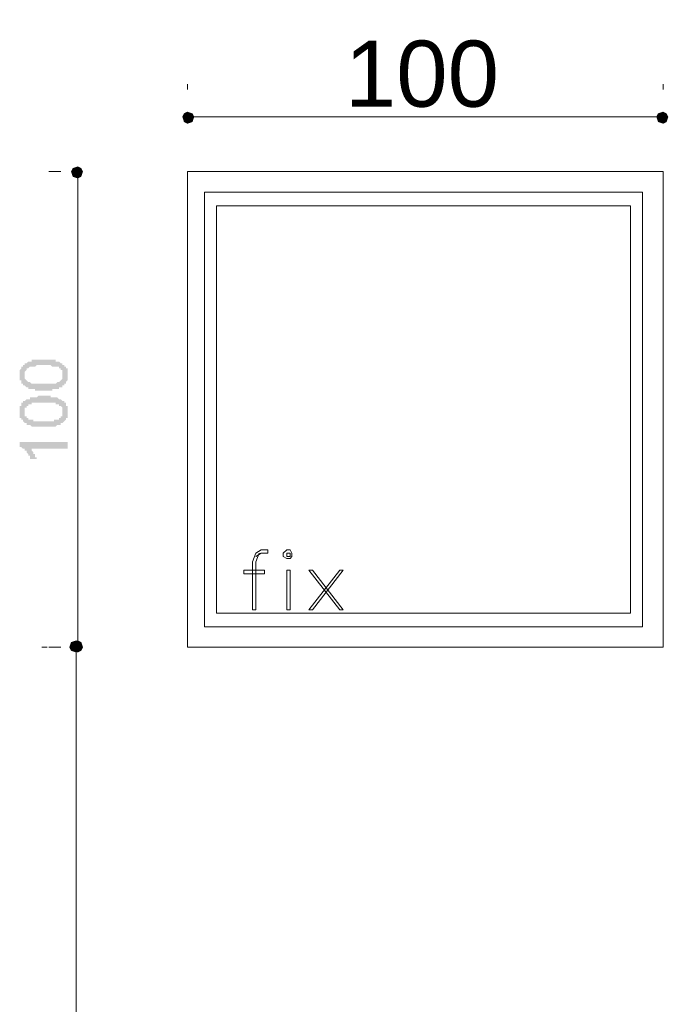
# Model space of a CAD drawing. Header units: metres. Extents: x 5.7 to 89.8, y 4 to 63.5.
# Tile 29 of 59: x 26.7 to 30.4, y 41 to 46.6. Entities that reach past the tile are written whole.
import ezdxf

# ---------------------------------------------------------------- set-up
doc = ezdxf.new("R2010")
doc.units = ezdxf.units.M
doc.header["$MEASUREMENT"] = 0
for name, color, linetype in [('PDF8_dim', 7, 'Continuous'), ('PDF8_Text', 7, 'Continuous'), ('PDF8_textt', 7, 'Continuous'), ('PDF8_WIN', 7, 'Continuous')]:
    doc.layers.add(name, color=color, linetype=linetype)
doc.styles.add('PDF Arial', font='arial.ttf')

msp = doc.modelspace()

# ---------------------------------------------------------------- hatches: boundary and pattern name
at = {"layer": 'PDF8_dim', "transparency": 33554559}
h = msp.add_hatch(color=256, dxfattribs=at)
h.paths.add_polyline_path([(26.8646, 44.4833), (26.8646, 44.4833), (26.855, 44.4833), (26.855, 44.4833), (26.8454, 44.4833), (26.8454, 44.4833), (26.8357, 44.4833), (26.8357, 44.4833), (26.8357, 44.4833), (26.8261, 44.4833), (26.8261, 44.4833), (26.8165, 44.4833), (26.8165, 44.4833), (26.8165, 44.4929), (26.8068, 44.4929), (26.8068, 44.4929), (26.8068, 44.4929), (26.7972, 44.4929), (26.7972, 44.4929), (26.7972, 44.4929), (26.7876, 44.4929), (26.7876, 44.4929), (26.7876, 44.4929), (26.7779, 44.4929), (26.7779, 44.5026), (26.7779, 44.5026), (26.7683, 44.5026), (26.7683, 44.5026), (26.7683, 44.5026), (26.7587, 44.5122), (26.7587, 44.5122), (26.7587, 44.5122), (26.7491, 44.5122), (26.7491, 44.5122), (26.7491, 44.5218), (26.7491, 44.5218), (26.7491, 44.5218), (26.7394, 44.5218), (26.7394, 44.5315), (26.7394, 44.5315), (26.7394, 44.5315), (26.7394, 44.5411), (26.7298, 44.5411), (26.7298, 44.5411), (26.7298, 44.5507), (26.7298, 44.5507), (26.7298, 44.5604), (26.7298, 44.5604), (26.7298, 44.5604), (26.7298, 44.57), (26.7298, 44.57), (26.7298, 44.57), (26.7298, 44.5796), (26.7298, 44.5796), (26.7298, 44.5796), (26.7298, 44.5892), (26.7298, 44.5892), (26.7298, 44.5989), (26.7298, 44.5989), (26.7298, 44.5989), (26.7394, 44.6085), (26.7394, 44.6085), (26.7394, 44.6085), (26.7394, 44.6085), (26.7394, 44.6181), (26.7394, 44.6181), (26.7491, 44.6181), (26.7491, 44.6278), (26.7491, 44.6278), (26.7491, 44.6278), (26.7587, 44.6278), (26.7587, 44.6374), (26.7587, 44.6374), (26.7683, 44.6374), (26.7683, 44.6374), (26.7683, 44.6374), (26.7779, 44.647), (26.7779, 44.647), (26.7779, 44.647), (26.7876, 44.647), (26.7876, 44.647), (26.7876, 44.647), (26.7972, 44.647), (26.7972, 44.6567), (26.7972, 44.6567), (26.8068, 44.6567), (26.8068, 44.6567), (26.8068, 44.6567), (26.8165, 44.6567), (26.8165, 44.6567), (26.8165, 44.6567), (26.8261, 44.6567), (26.8261, 44.6567), (26.8357, 44.6567), (26.8357, 44.6567), (26.8357, 44.6567), (26.8454, 44.6567), (26.8454, 44.6567), (26.855, 44.6567), (26.855, 44.6567), (26.8646, 44.6567), (26.8646, 44.6567), (26.8646, 44.6567), (26.8743, 44.6567), (26.8743, 44.6567), (26.8743, 44.6567), (26.8839, 44.6567), (26.8839, 44.6567), (26.8935, 44.6567), (26.8935, 44.6567), (26.9032, 44.6567), (26.9032, 44.6567), (26.9032, 44.6567), (26.9128, 44.6567), (26.9128, 44.6567), (26.9128, 44.6567), (26.9224, 44.6567), (26.9224, 44.6567), (26.932, 44.6567), (26.932, 44.6567), (26.932, 44.647), (26.932, 44.647), (26.9417, 44.647), (26.9417, 44.647), (26.9417, 44.647), (26.9513, 44.647), (26.9513, 44.647), (26.9513, 44.647), (26.9609, 44.6374), (26.9609, 44.6374), (26.9706, 44.6374), (26.9706, 44.6374), (26.9706, 44.6374), (26.9706, 44.6278), (26.9802, 44.6278), (26.9802, 44.6278), (26.9802, 44.6278), (26.9802, 44.6181), (26.9898, 44.6181), (26.9898, 44.6181), (26.9898, 44.6181), (26.9898, 44.6085), (26.9898, 44.6085), (26.9995, 44.6085), (26.9995, 44.5989), (26.9995, 44.5989), (26.9995, 44.5989), (26.9995, 44.5892), (26.9995, 44.5892), (26.9995, 44.5892), (26.9995, 44.5796), (26.9995, 44.5796), (26.9995, 44.57), (26.9995, 44.57), (26.9995, 44.57), (26.9995, 44.5604), (26.9995, 44.5604), (26.9995, 44.5604), (26.9995, 44.5507), (26.9995, 44.5507), (26.9995, 44.5411), (26.9995, 44.5411), (26.9995, 44.5411), (26.9898, 44.5315), (26.9898, 44.5315), (26.9898, 44.5315), (26.9898, 44.5315), (26.9898, 44.5218), (26.9802, 44.5218), (26.9802, 44.5218), (26.9802, 44.5122), (26.9802, 44.5122), (26.9706, 44.5122), (26.9706, 44.5122), (26.9706, 44.5122), (26.9706, 44.5122), (26.9706, 44.5026), (26.9609, 44.5026), (26.9609, 44.5026), (26.9609, 44.5026), (26.9609, 44.5026), (26.9513, 44.5026), (26.9513, 44.5026), (26.9513, 44.4929), (26.9417, 44.4929), (26.9417, 44.4929), (26.9417, 44.4929), (26.932, 44.4929), (26.932, 44.4929), (26.932, 44.4929), (26.9224, 44.4929), (26.9224, 44.4929), (26.9128, 44.4929), (26.9128, 44.4833), (26.9128, 44.4833), (26.9032, 44.4833), (26.9032, 44.4833), (26.8935, 44.4833), (26.8935, 44.4833), (26.8839, 44.4833), (26.8839, 44.4833), (26.8743, 44.4833), (26.8743, 44.4833), (26.8743, 44.4833), (26.8646, 44.4833)], flags=0)
h.paths.add_polyline_path([(26.8646, 44.5218), (26.8743, 44.5218), (26.8743, 44.5218), (26.8839, 44.5218), (26.8839, 44.5218), (26.8935, 44.5218), (26.8935, 44.5218), (26.9032, 44.5218), (26.9032, 44.5218), (26.9032, 44.5218), (26.9128, 44.5218), (26.9128, 44.5218), (26.9224, 44.5218), (26.9224, 44.5218), (26.9224, 44.5218), (26.932, 44.5218), (26.932, 44.5218), (26.932, 44.5218), (26.9417, 44.5315), (26.9417, 44.5315), (26.9417, 44.5315), (26.9417, 44.5315), (26.9513, 44.5315), (26.9513, 44.5315), (26.9513, 44.5315), (26.9513, 44.5315), (26.9513, 44.5315), (26.9609, 44.5411), (26.9609, 44.5411), (26.9609, 44.5411), (26.9706, 44.5507), (26.9706, 44.5507), (26.9706, 44.5507), (26.9706, 44.5604), (26.9706, 44.5604), (26.9706, 44.5604), (26.9706, 44.57), (26.9706, 44.57), (26.9706, 44.57), (26.9706, 44.5796), (26.9706, 44.5796), (26.9706, 44.5796), (26.9706, 44.5892), (26.9706, 44.5892), (26.9706, 44.5892), (26.9706, 44.5989), (26.9706, 44.5989), (26.9609, 44.5989), (26.9609, 44.5989), (26.9609, 44.6085), (26.9513, 44.6085), (26.9513, 44.6085), (26.9513, 44.6085), (26.9513, 44.6085), (26.9513, 44.6181), (26.9417, 44.6181), (26.9417, 44.6181), (26.9417, 44.6181), (26.932, 44.6181), (26.932, 44.6181), (26.932, 44.6181), (26.932, 44.6181), (26.9224, 44.6181), (26.9224, 44.6181), (26.9128, 44.6181), (26.9128, 44.6181), (26.9128, 44.6181), (26.9032, 44.6278), (26.9032, 44.6278), (26.8935, 44.6278), (26.8935, 44.6278), (26.8839, 44.6278), (26.8839, 44.6278), (26.8743, 44.6278), (26.8743, 44.6278), (26.8646, 44.6278), (26.8646, 44.6278), (26.8646, 44.6278), (26.855, 44.6278), (26.8454, 44.6278), (26.8454, 44.6278), (26.8357, 44.6278), (26.8357, 44.6278), (26.8357, 44.6278), (26.8261, 44.6278), (26.8261, 44.6278), (26.8165, 44.6181), (26.8165, 44.6181), (26.8068, 44.6181), (26.8068, 44.6181), (26.8068, 44.6181), (26.7972, 44.6181), (26.7972, 44.6181), (26.7972, 44.6181), (26.7876, 44.6181), (26.7876, 44.6181), (26.7876, 44.6181), (26.7876, 44.6181), (26.7779, 44.6085), (26.7779, 44.6085), (26.7779, 44.6085), (26.7779, 44.6085), (26.7779, 44.6085), (26.7683, 44.6085), (26.7683, 44.5989), (26.7683, 44.5989), (26.7683, 44.5989), (26.7587, 44.5892), (26.7587, 44.5892), (26.7587, 44.5892), (26.7587, 44.5796), (26.7587, 44.5796), (26.7587, 44.5796), (26.7587, 44.57), (26.7587, 44.57), (26.7587, 44.57), (26.7587, 44.5604), (26.7587, 44.5604), (26.7587, 44.5604), (26.7587, 44.5507), (26.7587, 44.5507), (26.7587, 44.5507), (26.7683, 44.5411), (26.7683, 44.5411), (26.7683, 44.5411), (26.7683, 44.5411), (26.7779, 44.5315), (26.7779, 44.5315), (26.7779, 44.5315), (26.7779, 44.5315), (26.7876, 44.5315), (26.7876, 44.5315), (26.7876, 44.5315), (26.7876, 44.5315), (26.7972, 44.5218), (26.7972, 44.5218), (26.7972, 44.5218), (26.8068, 44.5218), (26.8068, 44.5218), (26.8068, 44.5218), (26.8165, 44.5218), (26.8165, 44.5218), (26.8261, 44.5218), (26.8261, 44.5218), (26.8357, 44.5218), (26.8357, 44.5218), (26.8357, 44.5218), (26.8454, 44.5218), (26.8454, 44.5218), (26.855, 44.5218), (26.855, 44.5218), (26.8646, 44.5218), (26.8646, 44.5218)], flags=0)
h = msp.add_hatch(color=256, dxfattribs=at)
h.paths.add_polyline_path([(26.8646, 44.281), (26.8646, 44.281), (26.855, 44.281), (26.855, 44.281), (26.8454, 44.281), (26.8454, 44.281), (26.8357, 44.281), (26.8357, 44.281), (26.8357, 44.281), (26.8261, 44.281), (26.8261, 44.281), (26.8165, 44.281), (26.8165, 44.281), (26.8165, 44.281), (26.8068, 44.281), (26.8068, 44.281), (26.8068, 44.281), (26.7972, 44.281), (26.7972, 44.281), (26.7972, 44.281), (26.7876, 44.2907), (26.7876, 44.2907), (26.7876, 44.2907), (26.7779, 44.2907), (26.7779, 44.2907), (26.7779, 44.2907), (26.7683, 44.2907), (26.7683, 44.3003), (26.7683, 44.3003), (26.7587, 44.3003), (26.7587, 44.3003), (26.7587, 44.3003), (26.7491, 44.3099), (26.7491, 44.3099), (26.7491, 44.3099), (26.7491, 44.3099), (26.7491, 44.3196), (26.7394, 44.3196), (26.7394, 44.3196), (26.7394, 44.3292), (26.7394, 44.3292), (26.7394, 44.3292), (26.7298, 44.3292), (26.7298, 44.3388), (26.7298, 44.3388), (26.7298, 44.3485), (26.7298, 44.3485), (26.7298, 44.3485), (26.7298, 44.3581), (26.7298, 44.3581), (26.7298, 44.3677), (26.7298, 44.3677), (26.7298, 44.3677), (26.7298, 44.3677), (26.7298, 44.3774), (26.7298, 44.3774), (26.7298, 44.387), (26.7298, 44.387), (26.7298, 44.387), (26.7298, 44.3966), (26.7394, 44.3966), (26.7394, 44.3966), (26.7394, 44.4063), (26.7394, 44.4063), (26.7394, 44.4063), (26.7394, 44.4159), (26.7491, 44.4159), (26.7491, 44.4159), (26.7491, 44.4159), (26.7491, 44.4255), (26.7587, 44.4255), (26.7587, 44.4255), (26.7587, 44.4255), (26.7683, 44.4351), (26.7683, 44.4351), (26.7683, 44.4351), (26.7779, 44.4351), (26.7779, 44.4351), (26.7779, 44.4351), (26.7876, 44.4351), (26.7876, 44.4448), (26.7876, 44.4448), (26.7972, 44.4448), (26.7972, 44.4448), (26.7972, 44.4448), (26.8068, 44.4448), (26.8068, 44.4448), (26.8068, 44.4448), (26.8165, 44.4448), (26.8165, 44.4448), (26.8165, 44.4448), (26.8261, 44.4448), (26.8261, 44.4448), (26.8357, 44.4544), (26.8357, 44.4544), (26.8357, 44.4544), (26.8454, 44.4544), (26.8454, 44.4544), (26.855, 44.4544), (26.855, 44.4544), (26.8646, 44.4544), (26.8646, 44.4544), (26.8646, 44.4544), (26.8743, 44.4544), (26.8743, 44.4544), (26.8743, 44.4544), (26.8839, 44.4544), (26.8839, 44.4544), (26.8935, 44.4544), (26.8935, 44.4544), (26.9032, 44.4544), (26.9032, 44.4448), (26.9032, 44.4448), (26.9128, 44.4448), (26.9128, 44.4448), (26.9128, 44.4448), (26.9224, 44.4448), (26.9224, 44.4448), (26.932, 44.4448), (26.932, 44.4448), (26.932, 44.4448), (26.932, 44.4448), (26.9417, 44.4448), (26.9417, 44.4448), (26.9417, 44.4448), (26.9513, 44.4351), (26.9513, 44.4351), (26.9513, 44.4351), (26.9609, 44.4351), (26.9609, 44.4351), (26.9706, 44.4255), (26.9706, 44.4255), (26.9706, 44.4255), (26.9706, 44.4255), (26.9802, 44.4255), (26.9802, 44.4159), (26.9802, 44.4159), (26.9802, 44.4159), (26.9898, 44.4159), (26.9898, 44.4063), (26.9898, 44.4063), (26.9898, 44.4063), (26.9898, 44.3966), (26.9995, 44.3966), (26.9995, 44.3966), (26.9995, 44.387), (26.9995, 44.387), (26.9995, 44.387), (26.9995, 44.3774), (26.9995, 44.3774), (26.9995, 44.3774), (26.9995, 44.3677), (26.9995, 44.3677), (26.9995, 44.3677), (26.9995, 44.3581), (26.9995, 44.3581), (26.9995, 44.3485), (26.9995, 44.3485), (26.9995, 44.3485), (26.9995, 44.3388), (26.9995, 44.3388), (26.9995, 44.3388), (26.9995, 44.3292), (26.9898, 44.3292), (26.9898, 44.3292), (26.9898, 44.3196), (26.9898, 44.3196), (26.9898, 44.3196), (26.9802, 44.3099), (26.9802, 44.3099), (26.9802, 44.3099), (26.9802, 44.3099), (26.9706, 44.3003), (26.9706, 44.3003), (26.9706, 44.3003), (26.9706, 44.3003), (26.9706, 44.3003), (26.9609, 44.3003), (26.9609, 44.3003), (26.9609, 44.2907), (26.9609, 44.2907), (26.9513, 44.2907), (26.9513, 44.2907), (26.9513, 44.2907), (26.9417, 44.2907), (26.9417, 44.2907), (26.9417, 44.2907), (26.932, 44.281), (26.932, 44.281), (26.932, 44.281), (26.9224, 44.281), (26.9224, 44.281), (26.9128, 44.281), (26.9128, 44.281), (26.9128, 44.281), (26.9032, 44.281), (26.9032, 44.281), (26.8935, 44.281), (26.8935, 44.281), (26.8839, 44.281), (26.8839, 44.281), (26.8743, 44.281), (26.8743, 44.281), (26.8743, 44.281), (26.8646, 44.281)], flags=0)
h.paths.add_polyline_path([(26.8646, 44.3099), (26.8743, 44.3099), (26.8743, 44.3099), (26.8839, 44.3099), (26.8839, 44.3099), (26.8935, 44.3099), (26.8935, 44.3099), (26.9032, 44.3099), (26.9032, 44.3099), (26.9032, 44.3099), (26.9128, 44.3099), (26.9128, 44.3099), (26.9224, 44.3099), (26.9224, 44.3196), (26.9224, 44.3196), (26.932, 44.3196), (26.932, 44.3196), (26.932, 44.3196), (26.9417, 44.3196), (26.9417, 44.3196), (26.9417, 44.3196), (26.9417, 44.3196), (26.9513, 44.3196), (26.9513, 44.3292), (26.9513, 44.3292), (26.9513, 44.3292), (26.9513, 44.3292), (26.9609, 44.3292), (26.9609, 44.3292), (26.9609, 44.3388), (26.9706, 44.3388), (26.9706, 44.3388), (26.9706, 44.3485), (26.9706, 44.3485), (26.9706, 44.3485), (26.9706, 44.3581), (26.9706, 44.3581), (26.9706, 44.3581), (26.9706, 44.3677), (26.9706, 44.3677), (26.9706, 44.3677), (26.9706, 44.3774), (26.9706, 44.3774), (26.9706, 44.3774), (26.9706, 44.387), (26.9706, 44.387), (26.9706, 44.387), (26.9609, 44.3966), (26.9609, 44.3966), (26.9609, 44.3966), (26.9513, 44.3966), (26.9513, 44.4063), (26.9513, 44.4063), (26.9513, 44.4063), (26.9513, 44.4063), (26.9417, 44.4063), (26.9417, 44.4063), (26.9417, 44.4063), (26.932, 44.4063), (26.932, 44.4063), (26.932, 44.4159), (26.932, 44.4159), (26.9224, 44.4159), (26.9224, 44.4159), (26.9128, 44.4159), (26.9128, 44.4159), (26.9128, 44.4159), (26.9032, 44.4159), (26.9032, 44.4159), (26.8935, 44.4159), (26.8935, 44.4159), (26.8839, 44.4159), (26.8839, 44.4159), (26.8743, 44.4159), (26.8743, 44.4159), (26.8646, 44.4159), (26.8646, 44.4159), (26.8646, 44.4159), (26.855, 44.4159), (26.8454, 44.4159), (26.8454, 44.4159), (26.8357, 44.4159), (26.8357, 44.4159), (26.8357, 44.4159), (26.8261, 44.4159), (26.8261, 44.4159), (26.8165, 44.4159), (26.8165, 44.4159), (26.8068, 44.4159), (26.8068, 44.4159), (26.8068, 44.4159), (26.7972, 44.4159), (26.7972, 44.4063), (26.7972, 44.4063), (26.7876, 44.4063), (26.7876, 44.4063), (26.7876, 44.4063), (26.7876, 44.4063), (26.7779, 44.4063), (26.7779, 44.4063), (26.7779, 44.4063), (26.7779, 44.4063), (26.7779, 44.3966), (26.7683, 44.3966), (26.7683, 44.3966), (26.7683, 44.387), (26.7683, 44.387), (26.7587, 44.387), (26.7587, 44.387), (26.7587, 44.3774), (26.7587, 44.3774), (26.7587, 44.3774), (26.7587, 44.3677), (26.7587, 44.3677), (26.7587, 44.3677), (26.7587, 44.3581), (26.7587, 44.3581), (26.7587, 44.3485), (26.7587, 44.3485), (26.7587, 44.3485), (26.7587, 44.3388), (26.7587, 44.3388), (26.7683, 44.3388), (26.7683, 44.3388), (26.7683, 44.3292), (26.7683, 44.3292), (26.7779, 44.3292), (26.7779, 44.3292), (26.7779, 44.3292), (26.7779, 44.3196), (26.7876, 44.3196), (26.7876, 44.3196), (26.7876, 44.3196), (26.7876, 44.3196), (26.7972, 44.3196), (26.7972, 44.3196), (26.7972, 44.3196), (26.8068, 44.3196), (26.8068, 44.3196), (26.8068, 44.3099), (26.8165, 44.3099), (26.8165, 44.3099), (26.8261, 44.3099), (26.8261, 44.3099), (26.8357, 44.3099), (26.8357, 44.3099), (26.8357, 44.3099), (26.8454, 44.3099), (26.8454, 44.3099), (26.855, 44.3099), (26.855, 44.3099), (26.8646, 44.3099), (26.8646, 44.3099)], flags=0)
msp.add_hatch(color=256, dxfattribs=at).paths.add_polyline_path([(26.9995, 44.1944), (26.9995, 44.1558), (26.7876, 44.1558), (26.7876, 44.1558), (26.7876, 44.1558), (26.7972, 44.1558), (26.7972, 44.1462), (26.7972, 44.1462), (26.7972, 44.1462), (26.8068, 44.1366), (26.8068, 44.1366), (26.8068, 44.1366), (26.8068, 44.1269), (26.8068, 44.1269), (26.8165, 44.1269), (26.8165, 44.1173), (26.8165, 44.1173), (26.8165, 44.1173), (26.8165, 44.1077), (26.8261, 44.1077), (26.8261, 44.1077), (26.8261, 44.0981), (26.8261, 44.0981), (26.8261, 44.0981), (26.8261, 44.0981), (26.7972, 44.0981), (26.7972, 44.0981), (26.7876, 44.0981), (26.7876, 44.1077), (26.7876, 44.1077), (26.7876, 44.1077), (26.7876, 44.1173), (26.7876, 44.1173), (26.7779, 44.1173), (26.7779, 44.1269), (26.7779, 44.1269), (26.7779, 44.1269), (26.7683, 44.1366), (26.7683, 44.1366), (26.7683, 44.1366), (26.7683, 44.1462), (26.7683, 44.1462), (26.7587, 44.1462), (26.7587, 44.1462), (26.7587, 44.1558), (26.7491, 44.1558), (26.7491, 44.1558), (26.7491, 44.1558), (26.7394, 44.1655), (26.7394, 44.1655), (26.7394, 44.1655), (26.7394, 44.1655), (26.7298, 44.1655), (26.7298, 44.1751), (26.7298, 44.1751), (26.7298, 44.1944)])

# ---------------------------------------------------------------- linework, layer by layer
at = {"layer": 'PDF8_dim', "lineweight": 20}
for points in [[(27.6736, 46.2073), (27.6736, 46.1784)], [(30.3511, 46.2073), (30.3511, 46.1784)], [(27.7122, 46.0243), (27.7411, 46.0243), (30.2837, 46.0243), (30.3126, 46.0243)], [(26.9609, 45.7161), (26.8935, 45.7161)], [(27.0573, 45.6776), (27.0573, 45.6487), (27.0573, 43.106), (27.0573, 43.0771)], [(26.855, 43.0386), (26.8839, 43.0386)], [(26.9609, 43.0386), (26.8935, 43.0386)], [(27.0476, 43.0097), (27.0476, 42.9712), (27.0476, 37.7607), (27.0476, 37.7318)]]:
    msp.add_lwpolyline(points, dxfattribs=at)
at = {"layer": 'PDF8_dim', "transparency": 33554559}
for points in [[(27.6736, 46.0532), (27.6544, 46.0436), (27.6736, 46.0243)], [(27.6736, 46.0243), (27.7025, 46.0436), (27.6736, 46.0532)], [(30.3511, 46.0243), (30.3511, 46.0532), (30.3222, 46.0436)], [(30.3704, 46.0436), (30.3511, 46.0243), (30.3511, 46.0532)], [(27.6544, 46.0436), (27.6736, 46.0243), (27.6448, 46.0243)], [(27.6448, 46.0243), (27.6544, 45.9954), (27.6736, 46.0243)], [(27.6544, 45.9954), (27.6736, 46.0243), (27.6736, 45.9858)], [(27.7122, 46.0243), (27.6736, 46.0243), (27.7025, 46.0436)], [(27.6736, 46.0243), (27.6736, 45.9858), (27.7025, 45.9954)], [(27.7025, 45.9954), (27.7122, 46.0243), (27.6736, 46.0243)], [(30.3222, 46.0436), (30.3126, 46.0243), (30.3511, 46.0243)], [(30.3126, 46.0243), (30.3511, 46.0243), (30.3222, 45.9954)], [(30.3511, 46.0243), (30.3222, 45.9954), (30.3511, 45.9858)], [(30.38, 46.0243), (30.3704, 46.0436), (30.3511, 46.0243)], [(30.3511, 45.9858), (30.3704, 45.9954), (30.3511, 46.0243)], [(30.3704, 45.9954), (30.3511, 46.0243), (30.38, 46.0243)], [(27.0284, 45.7354), (27.0573, 45.7161), (27.0187, 45.7161)], [(27.0573, 45.745), (27.0284, 45.7354), (27.0573, 45.7161)], [(27.0765, 45.7354), (27.0573, 45.7161), (27.0573, 45.745)], [(27.0861, 45.7161), (27.0765, 45.7354), (27.0573, 45.7161)], [(27.0573, 45.7161), (27.0187, 45.7161), (27.0284, 45.6872)], [(27.0284, 45.6872), (27.0573, 45.6776), (27.0573, 45.7161)], [(27.0573, 45.6776), (27.0573, 45.7161), (27.0765, 45.6872)], [(27.0573, 45.7161), (27.0765, 45.6872), (27.0861, 45.7161)], [(27.0187, 43.0675), (27.0476, 43.0386), (27.0091, 43.0386)], [(27.0476, 43.0771), (27.0187, 43.0675), (27.0476, 43.0386)], [(27.0573, 43.0386), (27.0284, 43.0675), (27.0187, 43.0386)], [(27.0573, 43.0771), (27.0573, 43.0386), (27.0284, 43.0675)], [(27.0669, 43.0675), (27.0476, 43.0386), (27.0476, 43.0771)], [(27.0765, 43.0386), (27.0669, 43.0675), (27.0476, 43.0386)], [(27.0765, 43.0675), (27.0573, 43.0771), (27.0573, 43.0386)], [(27.0573, 43.0386), (27.0861, 43.0386), (27.0765, 43.0675)], [(27.0476, 43.0386), (27.0091, 43.0386), (27.0187, 43.0194)], [(27.0187, 43.0386), (27.0284, 43.0194), (27.0573, 43.0386)], [(27.0187, 43.0194), (27.0476, 43.0097), (27.0476, 43.0386)], [(27.0284, 43.0194), (27.0573, 43.0386), (27.0573, 43.0097)], [(27.0476, 43.0097), (27.0476, 43.0386), (27.0669, 43.0194)], [(27.0476, 43.0386), (27.0669, 43.0194), (27.0765, 43.0386)], [(27.0573, 43.0097), (27.0765, 43.0194), (27.0573, 43.0386)], [(27.0765, 43.0194), (27.0573, 43.0386), (27.0861, 43.0386)]]:
    msp.add_solid(points, dxfattribs=at)
at = {"layer": 'PDF8_textt', "lineweight": 20}
msp.add_lwpolyline([(28.0589, 43.5491), (28.0878, 43.5683), (28.1263, 43.5683), (28.1263, 43.5876), (28.0878, 43.5876), (28.0589, 43.5683), (28.0396, 43.5202), (28.0396, 43.2505), (28.0589, 43.2505), (28.0589, 43.5202), (28.0782, 43.5683)], dxfattribs=at)
for points in [[(28.2323, 43.5876), (28.213, 43.5683), (28.213, 43.5491), (28.2323, 43.5394), (28.2515, 43.5394), (28.2612, 43.5491), (28.2612, 43.5683), (28.2515, 43.5876)], [(28.2323, 43.5683), (28.2323, 43.5491), (28.2515, 43.5491), (28.2515, 43.5683)], [(28.1071, 43.4528), (27.9915, 43.4528), (27.9915, 43.472), (28.1071, 43.472)], [(28.2515, 43.2505), (28.2515, 43.472), (28.2323, 43.472), (28.2323, 43.2505)], [(28.5501, 43.2505), (28.3767, 43.472), (28.3575, 43.472), (28.5308, 43.2505)], [(28.3575, 43.2505), (28.3767, 43.2505), (28.5501, 43.472), (28.5308, 43.472)]]:
    msp.add_lwpolyline(points, close=True, dxfattribs=at)
at = {"layer": 'PDF8_WIN', "lineweight": 18}
for points in [[(30.3511, 43.0386), (30.3511, 45.7161), (27.6736, 45.7161), (27.6736, 43.0386)], [(30.2355, 45.6005), (27.77, 45.6005), (27.77, 43.1542), (30.2355, 43.1542)], [(30.1681, 45.5235), (30.1681, 43.2312), (27.8374, 43.2312), (27.8374, 45.5235)]]:
    msp.add_lwpolyline(points, close=True, dxfattribs=at)
msp.add_lwpolyline([(30.3511, 45.7161), (30.3511, 43.0386)], dxfattribs=at)

# ---------------------------------------------------------------- texts
at = {"layer": 'PDF8_Text', "insert": (28.5597, 46.0758), "char_height": 0.37229, "attachment_point": 7, "style": 'PDF Arial'}
msp.add_mtext('100', dxfattribs=at)

doc.saveas('drawing.dxf')
